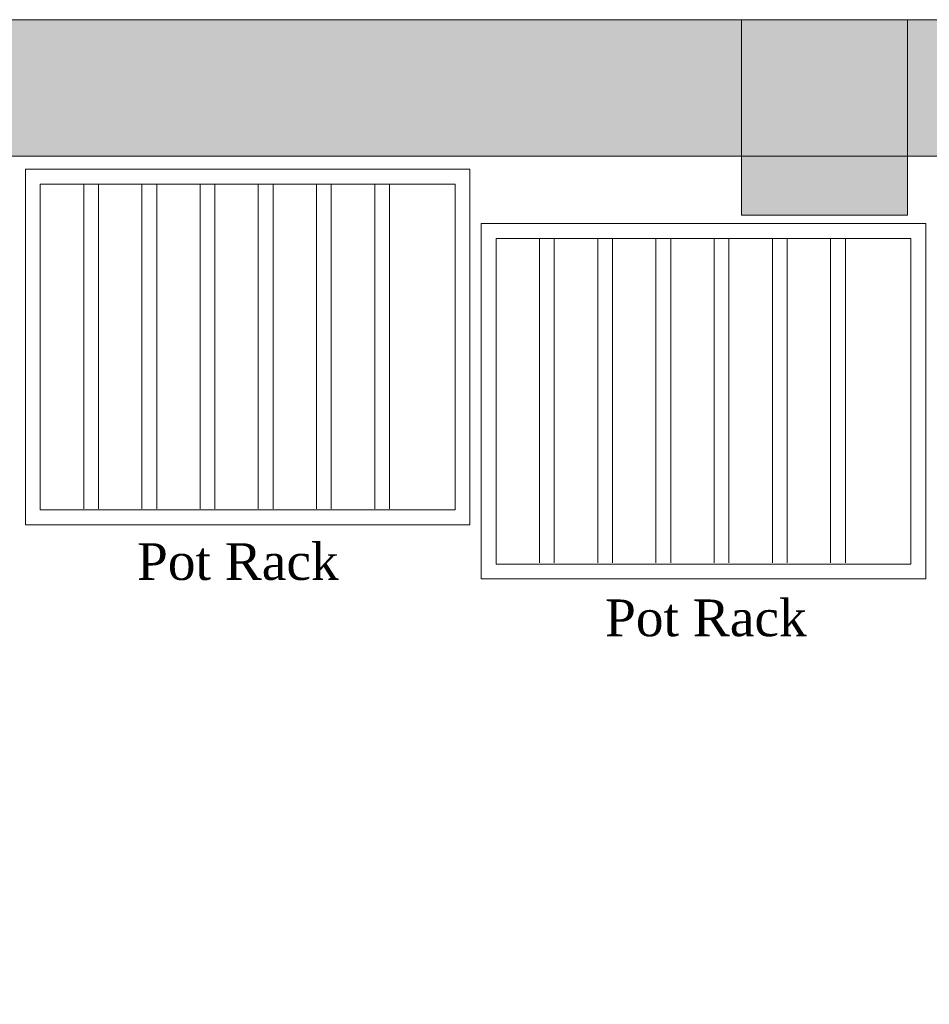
# Model space of a CAD drawing. Extents: x 3940905 to 4145695, y 925352 to 1109797.
# Tile 109 of 256: x 3949714 to 3951249, y 1100241 to 1101903. Entities that reach past the tile are written whole.
import ezdxf

# ---------------------------------------------------------------- set-up
doc = ezdxf.new("R2010")
doc.units = 0
doc.header["$LTSCALE"] = 750
doc.header["$MEASUREMENT"] = 0
doc.layers.get('0').update_dxf_attribs({"linetype": 'CONTINUOUS', "lineweight": 0})
for name, color, linetype, lineweight in [('CKD Equipments', 252, 'CONTINUOUS', 0), ('COLUMN', 1, 'CONTINUOUS', 9), ('HATCH', 7, 'CONTINUOUS', 0), ('wall', 7, 'CONTINUOUS', 25)]:
    doc.layers.add(name, color=color, linetype=linetype, lineweight=lineweight)
doc.layers.add('TEXT', color=7, linetype='CONTINUOUS')
doc.styles.add('TXT1', font='times.ttf')

# ---------------------------------------------------------------- blocks, each defined once
blk = doc.blocks.new('COLUMN')
at = {"layer": 'COLUMN'}
h = blk.add_hatch(color=1, dxfattribs=at)
h.dxf.hatch_style = 1
h.paths.add_polyline_path([(2683499, 965771.1), (2684448, 965771.1), (2684448, 965331.1), (2683499, 965331.1)])
h.paths.add_polyline_path([(2684238, 970191.1), (2683499, 970191.1), (2683499, 969191.1), (2684238, 969191.1)])
h.paths.add_polyline_path([(2687443, 969266.1), (2687038, 969266.1), (2687038, 970031.1), (2687443, 970031.1)])
h.paths.add_polyline_path([(2687108, 972041.4), (2687644, 972041.4), (2687644, 971756.1), (2687108, 971756.1)])
h.paths.add_polyline_path([(2683499, 973491.1), (2684408, 973491.1), (2684408, 973041.1), (2683499, 973041.1)])
h.paths.add_polyline_path([(2683649, 975761.1), (2683978, 975761.1), (2683978, 975211.1), (2683649, 975211.1)])
h.paths.add_polyline_path([(2686978, 975811.1), (2687728, 975811.1), (2687728, 975476.1), (2686978, 975476.1)])
h.paths.add_polyline_path([(2689869, 975851.1), (2689028, 975851.1), (2689028, 975556.1), (2689869, 975556.1)])
h.paths.add_polyline_path([(2686978, 973346.1), (2687644, 973346.1), (2687644, 973116.1), (2686978, 973116.1)])
h.paths.add_polyline_path([(2683824, 977646.1), (2684029, 977646.1), (2684029, 977211.1), (2683824, 977211.1)])
h.paths.add_polyline_path([(2683824, 979911.1), (2684104, 979911.1), (2684104, 980241.1), (2683824, 980241.1)])
h.paths.add_polyline_path([(2687804, 979891.1), (2688004, 979891.1), (2688004, 980241.1), (2687804, 980241.1)])
h.paths.add_polyline_path([(2691584, 979836.1), (2692014, 979836.1), (2692014, 980241.1), (2691584, 980241.1)])
h.paths.add_polyline_path([(2691696, 977346.1), (2692014, 977346.1), (2692014, 976786.1), (2691696, 976786.1)])
h.paths.add_polyline_path([(2687443, 965841.1), (2686813, 965841.1), (2686813, 965401.1), (2687443, 965401.1)])
h.paths.add_polyline_path([(2687468, 963421.1), (2686703, 963421.1), (2686703, 962976.1), (2687468, 962976.1)])
h.paths.add_polyline_path([(2684168, 963191.1), (2683399, 963191.1), (2683399, 962446.1), (2684168, 962446.1)])
h.paths.add_polyline_path([(2684448, 958916.1), (2683399, 958916.1), (2683399, 959356.1), (2684448, 959356.1)])
h.paths.add_polyline_path([(2684448, 957356.1), (2683414, 957356.1), (2683414, 956916.1), (2684448, 956916.1)])
h.paths.add_polyline_path([(2687458, 957436.1), (2686708, 957436.1), (2686708, 956996.1), (2687458, 956996.1)])
h.paths.add_polyline_path([(2687453, 959516.1), (2686693, 959516.1), (2686693, 959086.1), (2687453, 959086.1)])
h.paths.add_polyline_path([(2683414, 953326.1), (2684313, 953326.1), (2684313, 953776.1), (2683414, 953776.1)])
h.paths.add_polyline_path([(2683294, 952396.1), (2683768, 952396.1), (2683768, 951976.1), (2683294, 951976.1)])
h.paths.add_polyline_path([(2682464, 977841.1), (2681834, 977841.1), (2681834, 977051.1), (2682464, 977051.1)])
at = {"color": 2}
blk.add_lwpolyline([(2683824, 979911.1), (2684104, 979911.1), (2684104, 980241.1), (2683824, 980241.1)], close=True, dxfattribs=at)
at = {"layer": 'COLUMN', "color": 1}
blk.add_lwpolyline([(2683824, 979911.1), (2684104, 979911.1), (2684104, 980241.1), (2683824, 980241.1)], close=True, dxfattribs=at)

msp = doc.modelspace()

# ---------------------------------------------------------------- hatches: boundary and pattern name
at = {"layer": 'HATCH'}
h = msp.add_hatch(color=8, dxfattribs=at)
h.dxf.hatch_style = 1
h.paths.add_polyline_path([(3958692, 1101902.6), (3946097, 1101902.6), (3946097, 1087857.6), (3945967, 1087857.6), (3945967, 1073894.6), (3946130, 1073894.6), (3946130, 1067370.5), (3946587, 1067370.5), (3946587, 1071944.6), (3946587, 1074057.6), (3946197, 1074057.6), (3946197, 1087627.6), (3946322, 1087627.6), (3946322, 1101672.6), (3958692, 1101672.6)])

# ---------------------------------------------------------------- linework, layer by layer
at = {"layer": 'CKD Equipments'}
for p, q in [((3949723.3, 1101650.5), (3950473.3, 1101650.5)), ((3949723.3, 1101050.5), (3949723.3, 1101650.5)), ((3950473.3, 1101650.5), (3950473.3, 1101050.5)), ((3949748.3, 1101625.5), (3950448.3, 1101625.5)), ((3949748.3, 1101075.5), (3949748.3, 1101625.5)), ((3950448.3, 1101625.5), (3950448.3, 1101075.5)), ((3950492.6, 1101559), (3951242.6, 1101559)), ((3950492.6, 1100959), (3950492.6, 1101559)), ((3951242.6, 1101559), (3951242.6, 1100959)), ((3950517.6, 1101534), (3951217.6, 1101534)), ((3950517.6, 1100984), (3950517.6, 1101534)), ((3951217.6, 1101534), (3951217.6, 1100984)), ((3950448.3, 1101075.5), (3949748.3, 1101075.5)), ((3950473.3, 1101050.5), (3949723.3, 1101050.5)), ((3951217.6, 1100984), (3950517.6, 1100984)), ((3951242.6, 1100959), (3950492.6, 1100959))]:
    msp.add_line(p, q, dxfattribs=at)
at = {"layer": 'CKD Equipments', "color": 252, "true_color": 0x989898}
for p, q in [((3949821.6, 1101625.5), (3949821.6, 1101077.6)), ((3949821.6, 1101077.6), (3949821.6, 1101625.5)), ((3949821.6, 1101625.5), (3949821.6, 1101077.6)), ((3949821.6, 1101625.5), (3949821.6, 1101078.1)), ((3949821.6, 1101078.1), (3949821.6, 1101625.5)), ((3949821.6, 1101625.5), (3949821.6, 1101078.1)), ((3949846.6, 1101625.5), (3949846.6, 1101077.6)), ((3949846.6, 1101625.5), (3949846.6, 1101077.6)), ((3949846.6, 1101625.5), (3949846.6, 1101078.1)), ((3949846.6, 1101625.5), (3949846.6, 1101078.1)), ((3949919.9, 1101625.5), (3949919.9, 1101077.6)), ((3949919.9, 1101077.6), (3949919.9, 1101625.5)), ((3949919.9, 1101625.5), (3949919.9, 1101077.6)), ((3949919.9, 1101625.5), (3949919.9, 1101078.1)), ((3949919.9, 1101078.1), (3949919.9, 1101625.5)), ((3949919.9, 1101625.5), (3949919.9, 1101078.1)), ((3949944.8, 1101625.5), (3949944.8, 1101077.6)), ((3949944.8, 1101625.5), (3949944.8, 1101077.6)), ((3949944.8, 1101625.5), (3949944.8, 1101078.1)), ((3949944.8, 1101625.5), (3949944.8, 1101078.1)), ((3950018.1, 1101625.5), (3950018.1, 1101077.6)), ((3950018.1, 1101077.6), (3950018.1, 1101625.5)), ((3950018.1, 1101625.5), (3950018.1, 1101077.6)), ((3950018.1, 1101625.5), (3950018.1, 1101078.1)), ((3950018.1, 1101078.1), (3950018.1, 1101625.5)), ((3950018.1, 1101625.5), (3950018.1, 1101078.1)), ((3950043, 1101625.5), (3950043, 1101077.6)), ((3950043, 1101625.5), (3950043, 1101077.6)), ((3950043, 1101625.5), (3950043, 1101078.1)), ((3950043, 1101625.5), (3950043, 1101078.1)), ((3950116.3, 1101625.5), (3950116.3, 1101077.6)), ((3950116.3, 1101077.6), (3950116.3, 1101625.5)), ((3950116.3, 1101625.5), (3950116.3, 1101077.6)), ((3950116.3, 1101625.5), (3950116.3, 1101078.1)), ((3950116.3, 1101078.1), (3950116.3, 1101625.5)), ((3950116.3, 1101625.5), (3950116.3, 1101078.1)), ((3950141.3, 1101625.5), (3950141.3, 1101077.6)), ((3950141.3, 1101625.5), (3950141.3, 1101077.6)), ((3950141.3, 1101625.5), (3950141.3, 1101078.1)), ((3950141.3, 1101625.5), (3950141.3, 1101078.1)), ((3950214.6, 1101625.5), (3950214.6, 1101077.6)), ((3950214.6, 1101077.6), (3950214.6, 1101625.5)), ((3950214.6, 1101625.5), (3950214.6, 1101077.6)), ((3950214.6, 1101625.5), (3950214.6, 1101078.1)), ((3950214.6, 1101078.1), (3950214.6, 1101625.5)), ((3950214.6, 1101625.5), (3950214.6, 1101078.1)), ((3950239.5, 1101625.5), (3950239.5, 1101077.6)), ((3950239.5, 1101625.5), (3950239.5, 1101077.6)), ((3950239.5, 1101625.5), (3950239.5, 1101078.1)), ((3950239.5, 1101625.5), (3950239.5, 1101078.1)), ((3950312.8, 1101625.5), (3950312.8, 1101077.6)), ((3950312.8, 1101077.6), (3950312.8, 1101625.5)), ((3950312.8, 1101625.5), (3950312.8, 1101077.6)), ((3950312.8, 1101625.5), (3950312.8, 1101078.1)), ((3950312.8, 1101078.1), (3950312.8, 1101625.5)), ((3950312.8, 1101625.5), (3950312.8, 1101078.1)), ((3950337.7, 1101625.5), (3950337.7, 1101077.6)), ((3950337.7, 1101625.5), (3950337.7, 1101077.6)), ((3950337.7, 1101625.5), (3950337.7, 1101078.1)), ((3950337.7, 1101625.5), (3950337.7, 1101078.1)), ((3950590.9, 1101534), (3950590.9, 1100986.1)), ((3950590.9, 1100986.1), (3950590.9, 1101534)), ((3950590.9, 1101534), (3950590.9, 1100986.1)), ((3950590.9, 1101534), (3950590.9, 1100986.6)), ((3950590.9, 1100986.6), (3950590.9, 1101534)), ((3950590.9, 1101534), (3950590.9, 1100986.6)), ((3950615.8, 1101534), (3950615.8, 1100986.1)), ((3950615.8, 1101534), (3950615.8, 1100986.1)), ((3950615.8, 1101534), (3950615.8, 1100986.6)), ((3950615.8, 1101534), (3950615.8, 1100986.6)), ((3950689.1, 1101534), (3950689.1, 1100986.1)), ((3950689.1, 1100986.1), (3950689.1, 1101534)), ((3950689.1, 1101534), (3950689.1, 1100986.1)), ((3950689.1, 1101534), (3950689.1, 1100986.6)), ((3950689.1, 1100986.6), (3950689.1, 1101534)), ((3950689.1, 1101534), (3950689.1, 1100986.6)), ((3950714, 1101534), (3950714, 1100986.1)), ((3950714, 1101534), (3950714, 1100986.1)), ((3950714, 1101534), (3950714, 1100986.6)), ((3950714, 1101534), (3950714, 1100986.6)), ((3950787.3, 1101534), (3950787.3, 1100986.1)), ((3950787.3, 1100986.1), (3950787.3, 1101534)), ((3950787.3, 1101534), (3950787.3, 1100986.1)), ((3950787.3, 1101534), (3950787.3, 1100986.6)), ((3950787.3, 1100986.6), (3950787.3, 1101534)), ((3950787.3, 1101534), (3950787.3, 1100986.6)), ((3950812.3, 1101534), (3950812.3, 1100986.1)), ((3950812.3, 1101534), (3950812.3, 1100986.1)), ((3950812.3, 1101534), (3950812.3, 1100986.6)), ((3950812.3, 1101534), (3950812.3, 1100986.6)), ((3950885.6, 1101534), (3950885.6, 1100986.1)), ((3950885.6, 1100986.1), (3950885.6, 1101534)), ((3950885.6, 1101534), (3950885.6, 1100986.1)), ((3950885.6, 1101534), (3950885.6, 1100986.6)), ((3950885.6, 1100986.6), (3950885.6, 1101534)), ((3950885.6, 1101534), (3950885.6, 1100986.6)), ((3950910.5, 1101534), (3950910.5, 1100986.1)), ((3950910.5, 1101534), (3950910.5, 1100986.1)), ((3950910.5, 1101534), (3950910.5, 1100986.6)), ((3950910.5, 1101534), (3950910.5, 1100986.6)), ((3950983.8, 1101534), (3950983.8, 1100986.1)), ((3950983.8, 1100986.1), (3950983.8, 1101534)), ((3950983.8, 1101534), (3950983.8, 1100986.1)), ((3950983.8, 1101534), (3950983.8, 1100986.6)), ((3950983.8, 1100986.6), (3950983.8, 1101534)), ((3950983.8, 1101534), (3950983.8, 1100986.6)), ((3951008.7, 1101534), (3951008.7, 1100986.1)), ((3951008.7, 1101534), (3951008.7, 1100986.1)), ((3951008.7, 1101534), (3951008.7, 1100986.6)), ((3951008.7, 1101534), (3951008.7, 1100986.6)), ((3951082, 1101534), (3951082, 1100986.1)), ((3951082, 1100986.1), (3951082, 1101534)), ((3951082, 1101534), (3951082, 1100986.1)), ((3951082, 1101534), (3951082, 1100986.6)), ((3951082, 1100986.6), (3951082, 1101534)), ((3951082, 1101534), (3951082, 1100986.6)), ((3951107, 1101534), (3951107, 1100986.1)), ((3951107, 1101534), (3951107, 1100986.1)), ((3951107, 1101534), (3951107, 1100986.6)), ((3951107, 1101534), (3951107, 1100986.6))]:
    msp.add_line(p, q, dxfattribs=at)
at = {"layer": 'wall', "lineweight": 0, "ltscale": 2}
msp.add_lwpolyline([(3958692, 1101902.6), (3946097, 1101902.6), (3946097, 1087857.6), (3945967, 1087857.6), (3945967, 1073894.6), (3946130, 1073894.6), (3946130, 1067370.5), (3946587, 1067370.5), (3946587, 1074057.6), (3946197, 1074057.6), (3946197, 1087627.6), (3946322, 1087627.6), (3946322, 1101672.6), (3958692, 1101672.6)], close=True, dxfattribs=at)

# ---------------------------------------------------------------- block references
at = {"layer": 'COLUMN'}
msp.add_blockref('COLUMN', (1267108, 121662), dxfattribs=at)

# ---------------------------------------------------------------- texts
at = {"layer": 'TEXT', "char_height": 61.96, "width": 1204.096, "attachment_point": 1, "style": 'TXT1'}
for insert in [(3949911.5, 1101019.4), (3950701.4, 1100924.4)]:
    msp.add_mtext('Pot Rack', dxfattribs=dict(at, insert=insert))

doc.saveas('drawing.dxf')
